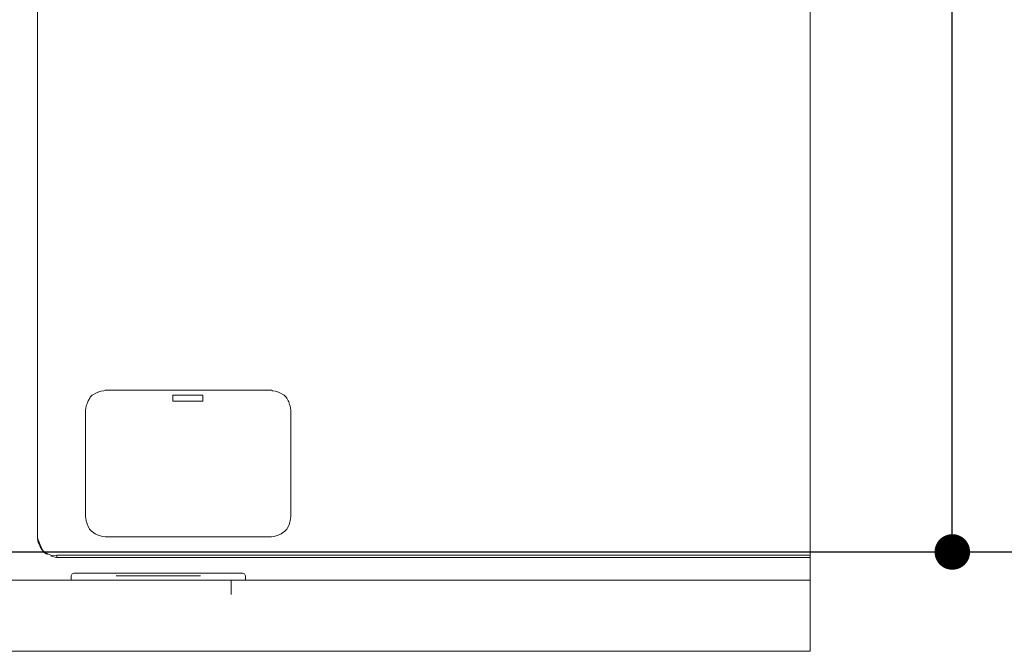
# Model space of a CAD drawing. Header units: millimetres. Extents: x -16331 to -10174, y -4135 to -3584.
# Tile 64 of 256: x -10359.81 to -10357.04, y -4019.07 to -4017.3. Entities that reach past the tile are written whole.
import ezdxf

# ---------------------------------------------------------------- set-up
doc = ezdxf.new("R2010")
doc.units = ezdxf.units.MM
for name, color, linetype, lineweight in [('DI-Cotas', 9, 'Continuous', 5), ('DI-Elementos externos em corte', 9, 'Continuous', 18), ('DI-Elementos externos em vista', 9, 'Continuous', 5), ('IFC-IfcBuildingElementProxy-Contorno', 250, 'Continuous', 5), ('IFC-IfcFlowTerminal-Contorno', 250, 'Continuous', 5), ('IFC-IfcWallStandardCase-Contorno', 250, 'Continuous', 5)]:
    doc.layers.add(name, color=color, linetype=linetype, lineweight=lineweight)
doc.layers.add('DI-Eixos', color=7, linetype='Continuous')
doc.styles.add('TimesNewRoman', font='times.ttf')
doc.dimstyles.new('UM_25.000000', dxfattribs={"dimtxt": 0.18, "dimasz": 0.1, "dimexe": 0.1, "dimexo": 0.2, "dimgap": 0, "dimtad": 1, "dimtih": 1, "dimtoh": 1, "dimdec": 1, "dimlfac": 25, "dimzin": 0, "dimdsep": 46, "dimtxsty": 'Standard', "dimblk": 'CLOSED', "dimblk1": 'CLOSED', "dimblk2": 'CLOSED', "dimcen": 0.09, "dimdle": 0.1, "dimadec": 1, "dimazin": 2, "dimtfac": 1, "dimtdec": 4, "dimtofl": 0, "dimtmove": 0, "dimatfit": 3, "dimldrblk": 'CLOSED', "dimfxl": 1, "dimtolj": 1, "dimarcsym": 0})

# ---------------------------------------------------------------- blocks, each defined once
blk = doc.blocks.new('_Dot')
at = {"color": 0, "linetype": 'ByBlock', "lineweight": -2}
blk.add_line((-0.5, 0), (-1, 0), dxfattribs=at)
at = {"color": 0, "linetype": 'ByBlock', "const_width": 0.5}
blk.add_lwpolyline([(-0.25, 0, 1), (0.25, 0, 1)], format="xyb", close=True, dxfattribs=at)
blk = doc.blocks.new('*D224')
at = {"layer": 'Defpoints', "color": 0, "transparency": 16777216}
for p in [(-10358.1826, -4008.1924), (-10357.1826, -4008.1924), (-10358.1826, -4018.7924)]:
    blk.add_point(p, dxfattribs=at)
at = {"layer": 'DI-Cotas', "color": 0, "lineweight": -2, "transparency": 16777216}
for p, q in [((-10357.9826, -4008.1924), (-10357.0826, -4008.1924)), ((-10357.1826, -4018.6924), (-10357.1826, -4008.2924)), ((-10357.9826, -4018.7924), (-10357.0826, -4018.7924))]:
    blk.add_line(p, q, dxfattribs=at)
at = {"layer": 'DI-Cotas', "color": 0, "lineweight": -2, "transparency": 16777216, "xscale": 0.1, "yscale": 0.1, "zscale": 0.1}
for p, rotation in [((-10357.1826, -4008.1924), 90), ((-10357.1826, -4018.7924), 270)]:
    blk.add_blockref('_Dot', p, dxfattribs=dict(at, rotation=rotation))
at = {"layer": 'DI-Cotas', "transparency": 16777216, "insert": (-10357.3326, -4013.4924), "char_height": 0.15, "attachment_point": 5, "rotation": 90, "style": 'TimesNewRoman'}
blk.add_mtext('\\A1;265', dxfattribs=at)

msp = doc.modelspace()

# ---------------------------------------------------------------- linework, layer by layer
at = {"layer": 'DI-Eixos'}
msp.add_line((-10376.1671, -4018.7924), (-10355.1826, -4018.7924), dxfattribs=at)
at = {"layer": 'DI-Elementos externos em corte'}
for p, q in [((-10359.602, -4018.3512), (-10359.6076, -4018.3568)), ((-10359.5985, -4018.3497), (-10359.602, -4018.3512)), ((-10359.5918, -4018.3455), (-10359.5985, -4018.3497)), ((-10359.5883, -4018.344), (-10359.5918, -4018.3455)), ((-10359.5809, -4018.3414), (-10359.5883, -4018.344)), ((-10359.5773, -4018.3399), (-10359.5809, -4018.3414)), ((-10359.5695, -4018.3391), (-10359.5773, -4018.3399)), ((-10359.5659, -4018.3376), (-10359.5695, -4018.3391)), ((-10359.3958, -4018.3376), (-10359.5659, -4018.3376)), ((-10359.375, -4018.3376), (-10359.3958, -4018.3376)), ((-10359.098, -4018.3376), (-10359.375, -4018.3376)), ((-10359.375, -4018.3518), (-10359.3447, -4018.3518)), ((-10359.375, -4018.3576), (-10359.375, -4018.3518)), ((-10359.3447, -4018.3518), (-10359.291, -4018.3518)), ((-10359.291, -4018.3518), (-10359.291, -4018.3576)), ((-10359.0945, -4018.3391), (-10359.098, -4018.3376)), ((-10359.0866, -4018.3399), (-10359.0945, -4018.3391)), ((-10359.0831, -4018.3414), (-10359.0866, -4018.3399)), ((-10359.0757, -4018.344), (-10359.0831, -4018.3414)), ((-10359.0721, -4018.3455), (-10359.0757, -4018.344)), ((-10359.0654, -4018.3497), (-10359.0721, -4018.3455)), ((-10359.0619, -4018.3512), (-10359.0654, -4018.3497)), ((-10359.0563, -4018.3568), (-10359.0619, -4018.3512)), ((-10359.6173, -4018.378), (-10359.6188, -4018.3814)), ((-10359.6147, -4018.3705), (-10359.6173, -4018.378)), ((-10359.6133, -4018.367), (-10359.6147, -4018.3705)), ((-10359.6091, -4018.3603), (-10359.6133, -4018.367)), ((-10359.6076, -4018.3568), (-10359.6091, -4018.3603)), ((-10359.375, -4018.3628), (-10359.375, -4018.3576)), ((-10359.375, -4018.368), (-10359.375, -4018.3628)), ((-10359.3451, -4018.368), (-10359.375, -4018.368)), ((-10359.291, -4018.368), (-10359.3451, -4018.368)), ((-10359.291, -4018.3576), (-10359.291, -4018.3628)), ((-10359.291, -4018.3628), (-10359.291, -4018.368)), ((-10359.0549, -4018.3603), (-10359.0563, -4018.3568)), ((-10359.0507, -4018.367), (-10359.0549, -4018.3603)), ((-10359.0492, -4018.3704), (-10359.0507, -4018.367)), ((-10359.0466, -4018.378), (-10359.0492, -4018.3704)), ((-10359.0452, -4018.3814), (-10359.0466, -4018.378)), ((-10359.6197, -4018.3893), (-10359.6211, -4018.3928)), ((-10359.6211, -4018.3928), (-10359.6211, -4018.4983)), ((-10359.6188, -4018.3814), (-10359.6197, -4018.3893)), ((-10359.0443, -4018.3893), (-10359.0452, -4018.3814)), ((-10359.0429, -4018.3928), (-10359.0443, -4018.3893)), ((-10359.0429, -4018.4983), (-10359.0429, -4018.3928)), ((-10359.6211, -4018.4983), (-10359.6211, -4018.5896)), ((-10359.0429, -4018.5896), (-10359.0429, -4018.4983)), ((-10359.6211, -4018.5896), (-10359.6211, -4018.6944)), ((-10359.0429, -4018.6944), (-10359.0429, -4018.5896)), ((-10359.6211, -4018.6944), (-10359.6201, -4018.6968)), ((-10359.6201, -4018.6968), (-10359.6192, -4018.7054)), ((-10359.6192, -4018.7054), (-10359.6183, -4018.7078)), ((-10359.6183, -4018.7078), (-10359.6156, -4018.7161)), ((-10359.0484, -4018.7161), (-10359.0457, -4018.7077)), ((-10359.0457, -4018.7077), (-10359.0447, -4018.7054)), ((-10359.0447, -4018.7054), (-10359.0438, -4018.6968)), ((-10359.0438, -4018.6968), (-10359.0429, -4018.6944)), ((-10359.6156, -4018.7161), (-10359.6146, -4018.7184)), ((-10359.6146, -4018.7184), (-10359.6102, -4018.7261)), ((-10359.6102, -4018.7261), (-10359.6093, -4018.7283)), ((-10359.6093, -4018.7283), (-10359.6033, -4018.735)), ((-10359.6033, -4018.735), (-10359.6011, -4018.7359)), ((-10359.6011, -4018.7359), (-10359.5938, -4018.7412)), ((-10359.0702, -4018.7412), (-10359.0628, -4018.7358)), ((-10359.0628, -4018.7358), (-10359.0607, -4018.7349)), ((-10359.0607, -4018.7349), (-10359.0547, -4018.7283)), ((-10359.0547, -4018.7283), (-10359.0537, -4018.7261)), ((-10359.0537, -4018.7261), (-10359.0493, -4018.7184)), ((-10359.0493, -4018.7184), (-10359.0484, -4018.7161)), ((-10359.5938, -4018.7412), (-10359.5917, -4018.7421)), ((-10359.5917, -4018.7421), (-10359.5849, -4018.7452)), ((-10359.5849, -4018.7452), (-10359.5828, -4018.7461)), ((-10359.5828, -4018.7461), (-10359.5755, -4018.748)), ((-10359.5755, -4018.748), (-10359.5734, -4018.7489)), ((-10359.5734, -4018.7489), (-10359.5659, -4018.7496)), ((-10359.5659, -4018.7496), (-10359.4658, -4018.7496)), ((-10359.4658, -4018.7496), (-10359.098, -4018.7496)), ((-10359.098, -4018.7496), (-10359.0905, -4018.7489)), ((-10359.0905, -4018.7489), (-10359.0884, -4018.748)), ((-10359.0884, -4018.748), (-10359.0812, -4018.7461)), ((-10359.0812, -4018.7461), (-10359.0791, -4018.7452)), ((-10359.0791, -4018.7452), (-10359.0723, -4018.7421)), ((-10359.0723, -4018.7421), (-10359.0702, -4018.7412)), ((-10359.2755, -4018.8718), (-10362.0203, -4018.8718)), ((-10359.2109, -4018.8718), (-10359.2755, -4018.8718)), ((-10357.5826, -4018.8718), (-10359.2109, -4018.8718)), ((-10357.5826, -4019.0582), (-10357.5826, -4018.8718)), ((-10357.5826, -4019.0718), (-10357.5826, -4019.0582))]:
    msp.add_line(p, q, dxfattribs=at)
at = {"layer": 'DI-Elementos externos em corte', "lineweight": 5}
for p, q in [((-10359.602, -4018.3512), (-10359.6076, -4018.3568)), ((-10359.5985, -4018.3497), (-10359.602, -4018.3512)), ((-10359.5918, -4018.3455), (-10359.5985, -4018.3497)), ((-10359.5883, -4018.344), (-10359.5918, -4018.3455)), ((-10359.5809, -4018.3414), (-10359.5883, -4018.344)), ((-10359.5773, -4018.3399), (-10359.5809, -4018.3414)), ((-10359.5695, -4018.3391), (-10359.5773, -4018.3399)), ((-10359.5659, -4018.3376), (-10359.5695, -4018.3391)), ((-10359.3958, -4018.3376), (-10359.5659, -4018.3376)), ((-10359.375, -4018.3376), (-10359.3958, -4018.3376)), ((-10359.098, -4018.3376), (-10359.375, -4018.3376)), ((-10359.375, -4018.3518), (-10359.3447, -4018.3518)), ((-10359.375, -4018.3576), (-10359.375, -4018.3518)), ((-10359.3447, -4018.3518), (-10359.291, -4018.3518)), ((-10359.291, -4018.3518), (-10359.291, -4018.3576)), ((-10359.0945, -4018.3391), (-10359.098, -4018.3376)), ((-10359.0866, -4018.3399), (-10359.0945, -4018.3391)), ((-10359.0831, -4018.3414), (-10359.0866, -4018.3399)), ((-10359.0757, -4018.344), (-10359.0831, -4018.3414)), ((-10359.0721, -4018.3455), (-10359.0757, -4018.344)), ((-10359.0654, -4018.3497), (-10359.0721, -4018.3455)), ((-10359.0619, -4018.3512), (-10359.0654, -4018.3497)), ((-10359.0563, -4018.3568), (-10359.0619, -4018.3512)), ((-10359.6173, -4018.378), (-10359.6188, -4018.3814)), ((-10359.6147, -4018.3705), (-10359.6173, -4018.378)), ((-10359.6133, -4018.367), (-10359.6147, -4018.3705)), ((-10359.6091, -4018.3603), (-10359.6133, -4018.367)), ((-10359.6076, -4018.3568), (-10359.6091, -4018.3603)), ((-10359.375, -4018.3628), (-10359.375, -4018.3576)), ((-10359.375, -4018.368), (-10359.375, -4018.3628)), ((-10359.3451, -4018.368), (-10359.375, -4018.368)), ((-10359.291, -4018.368), (-10359.3451, -4018.368)), ((-10359.291, -4018.3576), (-10359.291, -4018.3628)), ((-10359.291, -4018.3628), (-10359.291, -4018.368)), ((-10359.0549, -4018.3603), (-10359.0563, -4018.3568)), ((-10359.0507, -4018.367), (-10359.0549, -4018.3603)), ((-10359.0492, -4018.3704), (-10359.0507, -4018.367)), ((-10359.0466, -4018.378), (-10359.0492, -4018.3704)), ((-10359.0452, -4018.3814), (-10359.0466, -4018.378)), ((-10359.6197, -4018.3893), (-10359.6211, -4018.3928)), ((-10359.6211, -4018.3928), (-10359.6211, -4018.4983)), ((-10359.6188, -4018.3814), (-10359.6197, -4018.3893)), ((-10359.0443, -4018.3893), (-10359.0452, -4018.3814)), ((-10359.0429, -4018.3928), (-10359.0443, -4018.3893)), ((-10359.0429, -4018.4983), (-10359.0429, -4018.3928)), ((-10359.6211, -4018.4983), (-10359.6211, -4018.5896)), ((-10359.0429, -4018.5896), (-10359.0429, -4018.4983)), ((-10359.6211, -4018.5896), (-10359.6211, -4018.6944)), ((-10359.0429, -4018.6944), (-10359.0429, -4018.5896)), ((-10359.6211, -4018.6944), (-10359.6201, -4018.6968)), ((-10359.6201, -4018.6968), (-10359.6192, -4018.7054)), ((-10359.6192, -4018.7054), (-10359.6183, -4018.7078)), ((-10359.6183, -4018.7078), (-10359.6156, -4018.7161)), ((-10359.0484, -4018.7161), (-10359.0457, -4018.7077)), ((-10359.0457, -4018.7077), (-10359.0447, -4018.7054)), ((-10359.0447, -4018.7054), (-10359.0438, -4018.6968)), ((-10359.0438, -4018.6968), (-10359.0429, -4018.6944)), ((-10359.6156, -4018.7161), (-10359.6146, -4018.7184)), ((-10359.6146, -4018.7184), (-10359.6102, -4018.7261)), ((-10359.6102, -4018.7261), (-10359.6093, -4018.7283)), ((-10359.6093, -4018.7283), (-10359.6033, -4018.735)), ((-10359.6033, -4018.735), (-10359.6011, -4018.7359)), ((-10359.6011, -4018.7359), (-10359.5938, -4018.7412)), ((-10359.0702, -4018.7412), (-10359.0628, -4018.7358)), ((-10359.0628, -4018.7358), (-10359.0607, -4018.7349)), ((-10359.0607, -4018.7349), (-10359.0547, -4018.7283)), ((-10359.0547, -4018.7283), (-10359.0537, -4018.7261)), ((-10359.0537, -4018.7261), (-10359.0493, -4018.7184)), ((-10359.0493, -4018.7184), (-10359.0484, -4018.7161)), ((-10359.5938, -4018.7412), (-10359.5917, -4018.7421)), ((-10359.5917, -4018.7421), (-10359.5849, -4018.7452)), ((-10359.5849, -4018.7452), (-10359.5828, -4018.7461)), ((-10359.5828, -4018.7461), (-10359.5755, -4018.748)), ((-10359.5755, -4018.748), (-10359.5734, -4018.7489)), ((-10359.5734, -4018.7489), (-10359.5659, -4018.7496)), ((-10359.5659, -4018.7496), (-10359.4658, -4018.7496)), ((-10359.4658, -4018.7496), (-10359.098, -4018.7496)), ((-10359.098, -4018.7496), (-10359.0905, -4018.7489)), ((-10359.0905, -4018.7489), (-10359.0884, -4018.748)), ((-10359.0884, -4018.748), (-10359.0812, -4018.7461)), ((-10359.0812, -4018.7461), (-10359.0791, -4018.7452)), ((-10359.0791, -4018.7452), (-10359.0723, -4018.7421)), ((-10359.0723, -4018.7421), (-10359.0702, -4018.7412)), ((-10359.2755, -4018.8718), (-10362.0203, -4018.8718)), ((-10359.2109, -4018.8718), (-10359.2755, -4018.8718)), ((-10357.5826, -4018.8718), (-10359.2109, -4018.8718)), ((-10357.5826, -4019.0582), (-10357.5826, -4018.8718)), ((-10357.5826, -4019.0718), (-10357.5826, -4019.0582))]:
    msp.add_line(p, q, dxfattribs=at)
at = {"layer": 'DI-Elementos externos em vista'}
for p, q in [((-10357.5826, -4019.0717), (-10357.5826, -4014.74)), ((-10357.5826, -4017.5259), (-10357.5826, -4016.9216)), ((-10359.7559, -4017.2526), (-10359.7559, -4017.5957)), ((-10357.5826, -4017.8087), (-10357.5826, -4017.5259)), ((-10359.7559, -4017.5957), (-10359.7559, -4017.7826)), ((-10359.7559, -4017.7826), (-10359.7559, -4018.7537)), ((-10357.5826, -4018.8077), (-10357.5826, -4017.8087)), ((-10359.7559, -4018.7444), (-10359.7559, -4018.7477)), ((-10359.7557, -4018.7488), (-10359.7559, -4018.7444)), ((-10359.7559, -4018.7477), (-10359.7556, -4018.7528)), ((-10359.7559, -4018.7517), (-10359.7559, -4018.7537)), ((-10359.7556, -4018.7528), (-10359.7559, -4018.7517)), ((-10359.7559, -4018.7537), (-10359.7554, -4018.755)), ((-10359.7555, -4018.7531), (-10359.7557, -4018.7488)), ((-10359.7556, -4018.7528), (-10359.7554, -4018.755)), ((-10359.7554, -4018.7551), (-10359.7555, -4018.7531)), ((-10359.752, -4018.7633), (-10359.7555, -4018.7531)), ((-10359.7554, -4018.755), (-10359.7553, -4018.756)), ((-10359.7554, -4018.755), (-10359.752, -4018.7632)), ((-10359.7553, -4018.756), (-10359.7554, -4018.7551)), ((-10359.7554, -4018.7551), (-10359.752, -4018.7633)), ((-10359.7547, -4018.7591), (-10359.7553, -4018.7567)), ((-10359.7553, -4018.7567), (-10359.755, -4018.7586)), ((-10359.755, -4018.7586), (-10359.755, -4018.7586)), ((-10359.755, -4018.7586), (-10359.7546, -4018.7621)), ((-10359.7542, -4018.7613), (-10359.7547, -4018.7591)), ((-10359.752, -4018.7633), (-10359.7547, -4018.7591)), ((-10359.7546, -4018.7621), (-10359.7542, -4018.7658)), ((-10359.7534, -4018.765), (-10359.7542, -4018.7613)), ((-10359.7542, -4018.7613), (-10359.7523, -4018.7677)), ((-10359.7542, -4018.7658), (-10359.7524, -4018.7696)), ((-10359.7533, -4018.7654), (-10359.7534, -4018.765)), ((-10359.7511, -4018.7703), (-10359.7533, -4018.7654)), ((-10359.7523, -4018.7677), (-10359.748, -4018.7728)), ((-10359.752, -4018.7632), (-10359.748, -4018.7728)), ((-10359.748, -4018.7728), (-10359.752, -4018.7633)), ((-10359.7524, -4018.7696), (-10359.7468, -4018.7812)), ((-10359.7471, -4018.78), (-10359.7511, -4018.7703)), ((-10359.748, -4018.7728), (-10359.7427, -4018.7857)), ((-10359.7459, -4018.7817), (-10359.7471, -4018.78)), ((-10359.7468, -4018.7812), (-10359.7437, -4018.7854)), ((-10359.7427, -4018.7857), (-10359.7459, -4018.7817)), ((-10359.7437, -4018.7854), (-10359.7418, -4018.7878)), ((-10359.7404, -4018.7885), (-10359.7427, -4018.7857)), ((-10359.7418, -4018.7878), (-10359.7418, -4018.7879)), ((-10359.7418, -4018.7878), (-10359.7418, -4018.7879)), ((-10359.7418, -4018.7879), (-10359.7413, -4018.7885)), ((-10359.7418, -4018.7879), (-10359.7401, -4018.7919)), ((-10359.7413, -4018.7885), (-10359.74, -4018.7902)), ((-10359.7378, -4018.7911), (-10359.7404, -4018.7885)), ((-10359.74, -4018.7905), (-10359.7401, -4018.7919)), ((-10359.7401, -4018.7919), (-10359.7372, -4018.7939)), ((-10359.7401, -4018.7919), (-10359.7346, -4018.7942)), ((-10359.74, -4018.7902), (-10359.74, -4018.7905)), ((-10359.7332, -4018.7948), (-10359.7378, -4018.7911)), ((-10359.7372, -4018.7939), (-10359.7346, -4018.7957)), ((-10359.7346, -4018.7957), (-10359.7317, -4018.7978)), ((-10359.7325, -4018.7953), (-10359.7332, -4018.7948)), ((-10359.7332, -4018.7948), (-10359.7182, -4018.801)), ((-10359.7277, -4018.7984), (-10359.7325, -4018.7953)), ((-10359.7317, -4018.7978), (-10359.7277, -4018.7984)), ((-10359.7182, -4018.801), (-10359.7135, -4018.8029)), ((-10359.7163, -4018.8034), (-10359.7179, -4018.8029)), ((-10359.7179, -4018.8029), (-10359.7169, -4018.8035)), ((-10359.7169, -4018.8035), (-10359.7168, -4018.8035)), ((-10359.7168, -4018.8035), (-10359.7163, -4018.8038)), ((-10359.7144, -4018.8031), (-10359.7163, -4018.8034)), ((-10359.7163, -4018.8038), (-10359.7026, -4018.8076)), ((-10359.7135, -4018.8029), (-10359.7144, -4018.8031)), ((-10359.7019, -4018.801), (-10359.7135, -4018.8029)), ((-10359.7026, -4018.8076), (-10359.7019, -4018.8077)), ((-10359.7019, -4018.8011), (-10359.7019, -4018.801)), ((-10359.7019, -4018.801), (-10359.7019, -4018.8031)), ((-10358.7533, -4018.801), (-10359.7019, -4018.801)), ((-10359.7019, -4018.8077), (-10359.7019, -4018.8011)), ((-10359.7019, -4018.8031), (-10359.7019, -4018.8077)), ((-10359.7019, -4018.8077), (-10357.5826, -4018.8077)), ((-10359.7019, -4018.8077), (-10359.5764, -4018.8077)), ((-10359.5764, -4018.8077), (-10359.5377, -4018.8077)), ((-10359.5377, -4018.8077), (-10359.5022, -4018.8077)), ((-10359.5022, -4018.8077), (-10359.4508, -4018.8077)), ((-10359.4508, -4018.8077), (-10359.4339, -4018.8077)), ((-10359.4339, -4018.8077), (-10359.433, -4018.8077)), ((-10359.433, -4018.8077), (-10359.4315, -4018.8077)), ((-10359.4275, -4018.8077), (-10359.3527, -4018.8077)), ((-10359.3527, -4018.8077), (-10359.311, -4018.8077)), ((-10359.2326, -4018.8077), (-10359.2309, -4018.8077)), ((-10359.2309, -4018.8077), (-10359.23, -4018.8077)), ((-10359.23, -4018.8077), (-10359.2131, -4018.8077)), ((-10359.2131, -4018.8077), (-10359.1617, -4018.8077)), ((-10359.1617, -4018.8077), (-10359.1262, -4018.8077)), ((-10359.1262, -4018.8077), (-10358.9001, -4018.8077)), ((-10358.9001, -4018.8077), (-10357.5826, -4018.8077)), ((-10358.5865, -4018.801), (-10358.7533, -4018.801)), ((-10357.5826, -4018.801), (-10358.5865, -4018.801)), ((-10357.5826, -4018.807), (-10357.5826, -4018.801)), ((-10357.5826, -4018.8077), (-10357.5826, -4018.807)), ((-10359.6586, -4018.8541), (-10359.6609, -4018.8598)), ((-10359.6609, -4018.8598), (-10359.6609, -4018.8718)), ((-10359.6609, -4018.8718), (-10359.6586, -4018.8718)), ((-10359.6529, -4018.8518), (-10359.6586, -4018.8541)), ((-10359.6586, -4018.8718), (-10359.6529, -4018.8718)), ((-10359.6036, -4018.8518), (-10359.6529, -4018.8518)), ((-10359.6529, -4018.8718), (-10359.1789, -4018.8718)), ((-10359.2109, -4018.8718), (-10359.6209, -4018.8718)), ((-10359.5591, -4018.8518), (-10359.6036, -4018.8518)), ((-10359.5147, -4018.8518), (-10359.5591, -4018.8518)), ((-10359.4159, -4018.8598), (-10359.5344, -4018.8598)), ((-10359.5344, -4018.8598), (-10359.4752, -4018.8598)), ((-10359.4814, -4018.8518), (-10359.5147, -4018.8518)), ((-10359.4456, -4018.8518), (-10359.4814, -4018.8518)), ((-10359.4752, -4018.8598), (-10359.4159, -4018.8598)), ((-10359.4079, -4018.8518), (-10359.4456, -4018.8518)), ((-10359.2974, -4018.8598), (-10359.4159, -4018.8598)), ((-10359.4159, -4018.8598), (-10359.4079, -4018.8598)), ((-10359.3765, -4018.8518), (-10359.4079, -4018.8518)), ((-10359.4079, -4018.8598), (-10359.3567, -4018.8598)), ((-10359.3271, -4018.8518), (-10359.3765, -4018.8518)), ((-10359.3567, -4018.8598), (-10359.2974, -4018.8598)), ((-10359.2777, -4018.8518), (-10359.3271, -4018.8518)), ((-10359.2283, -4018.8518), (-10359.2777, -4018.8518)), ((-10359.1789, -4018.8518), (-10359.2283, -4018.8518)), ((-10359.2109, -4018.9118), (-10359.2109, -4018.8718)), ((-10359.1733, -4018.8541), (-10359.1789, -4018.8518)), ((-10359.1789, -4018.8718), (-10359.1733, -4018.8718)), ((-10359.1709, -4018.8598), (-10359.1733, -4018.8541)), ((-10359.1733, -4018.8718), (-10359.1709, -4018.8718)), ((-10359.1709, -4018.8718), (-10359.1709, -4018.8598)), ((-10361.0535, -4019.0717), (-10358.0559, -4019.0717)), ((-10358.0559, -4019.0717), (-10357.5826, -4019.0717))]:
    msp.add_line(p, q, dxfattribs=at)
at = {"layer": 'IFC-IfcBuildingElementProxy-Contorno', "lineweight": 5}
for p, q in [((-10357.5826, -4017.5259), (-10357.5826, -4016.9216)), ((-10359.7559, -4017.2526), (-10359.7559, -4017.5957)), ((-10357.5826, -4017.8087), (-10357.5826, -4017.5259)), ((-10359.7559, -4017.5957), (-10359.7559, -4017.7826)), ((-10359.7559, -4017.7826), (-10359.7559, -4018.7537)), ((-10357.5826, -4018.8077), (-10357.5826, -4017.8087)), ((-10359.7559, -4018.7444), (-10359.7559, -4018.7477)), ((-10359.7557, -4018.7488), (-10359.7559, -4018.7444)), ((-10359.7559, -4018.7477), (-10359.7556, -4018.7528)), ((-10359.7559, -4018.7517), (-10359.7559, -4018.7537)), ((-10359.7556, -4018.7528), (-10359.7559, -4018.7517)), ((-10359.7559, -4018.7537), (-10359.7554, -4018.755)), ((-10359.7555, -4018.7531), (-10359.7557, -4018.7488)), ((-10359.7556, -4018.7528), (-10359.7554, -4018.755)), ((-10359.7554, -4018.7551), (-10359.7555, -4018.7531)), ((-10359.752, -4018.7633), (-10359.7555, -4018.7531)), ((-10359.7554, -4018.755), (-10359.7553, -4018.756)), ((-10359.7554, -4018.755), (-10359.752, -4018.7632)), ((-10359.7553, -4018.756), (-10359.7554, -4018.7551)), ((-10359.7554, -4018.7551), (-10359.752, -4018.7633)), ((-10359.7547, -4018.7591), (-10359.7553, -4018.7567)), ((-10359.7553, -4018.7567), (-10359.755, -4018.7586)), ((-10359.755, -4018.7586), (-10359.755, -4018.7586)), ((-10359.755, -4018.7586), (-10359.7546, -4018.7621)), ((-10359.7542, -4018.7613), (-10359.7547, -4018.7591)), ((-10359.752, -4018.7633), (-10359.7547, -4018.7591)), ((-10359.7546, -4018.7621), (-10359.7542, -4018.7658)), ((-10359.7534, -4018.765), (-10359.7542, -4018.7613)), ((-10359.7542, -4018.7613), (-10359.7523, -4018.7677)), ((-10359.7542, -4018.7658), (-10359.7524, -4018.7696)), ((-10359.7533, -4018.7654), (-10359.7534, -4018.765)), ((-10359.7511, -4018.7703), (-10359.7533, -4018.7654)), ((-10359.7523, -4018.7677), (-10359.748, -4018.7728)), ((-10359.752, -4018.7632), (-10359.748, -4018.7728)), ((-10359.748, -4018.7728), (-10359.752, -4018.7633)), ((-10359.7524, -4018.7696), (-10359.7468, -4018.7812)), ((-10359.7471, -4018.78), (-10359.7511, -4018.7703)), ((-10359.748, -4018.7728), (-10359.7427, -4018.7857)), ((-10359.7459, -4018.7817), (-10359.7471, -4018.78)), ((-10359.7468, -4018.7812), (-10359.7437, -4018.7854)), ((-10359.7427, -4018.7857), (-10359.7459, -4018.7817)), ((-10359.7437, -4018.7854), (-10359.7418, -4018.7878)), ((-10359.7404, -4018.7885), (-10359.7427, -4018.7857)), ((-10359.7418, -4018.7878), (-10359.7418, -4018.7879)), ((-10359.7418, -4018.7878), (-10359.7418, -4018.7879)), ((-10359.7418, -4018.7879), (-10359.7413, -4018.7885)), ((-10359.7418, -4018.7879), (-10359.7401, -4018.7919)), ((-10359.7413, -4018.7885), (-10359.74, -4018.7902)), ((-10359.7378, -4018.7911), (-10359.7404, -4018.7885)), ((-10359.74, -4018.7905), (-10359.7401, -4018.7919)), ((-10359.7401, -4018.7919), (-10359.7372, -4018.7939)), ((-10359.7401, -4018.7919), (-10359.7346, -4018.7942)), ((-10359.74, -4018.7902), (-10359.74, -4018.7905)), ((-10359.7332, -4018.7948), (-10359.7378, -4018.7911)), ((-10359.7372, -4018.7939), (-10359.7346, -4018.7957)), ((-10359.7346, -4018.7957), (-10359.7317, -4018.7978)), ((-10359.7325, -4018.7953), (-10359.7332, -4018.7948)), ((-10359.7332, -4018.7948), (-10359.7182, -4018.801)), ((-10359.7277, -4018.7984), (-10359.7325, -4018.7953)), ((-10359.7317, -4018.7978), (-10359.7277, -4018.7984)), ((-10359.7182, -4018.801), (-10359.7135, -4018.8029)), ((-10359.7163, -4018.8034), (-10359.7179, -4018.8029)), ((-10359.7179, -4018.8029), (-10359.7169, -4018.8035)), ((-10359.7169, -4018.8035), (-10359.7168, -4018.8035)), ((-10359.7168, -4018.8035), (-10359.7163, -4018.8038)), ((-10359.7144, -4018.8031), (-10359.7163, -4018.8034)), ((-10359.7163, -4018.8038), (-10359.7026, -4018.8076)), ((-10359.7135, -4018.8029), (-10359.7144, -4018.8031)), ((-10359.7019, -4018.801), (-10359.7135, -4018.8029)), ((-10359.7026, -4018.8076), (-10359.7019, -4018.8077)), ((-10359.7019, -4018.8011), (-10359.7019, -4018.801)), ((-10359.7019, -4018.801), (-10359.7019, -4018.8031)), ((-10358.7533, -4018.801), (-10359.7019, -4018.801)), ((-10359.7019, -4018.8077), (-10359.7019, -4018.8011)), ((-10359.7019, -4018.8031), (-10359.7019, -4018.8077)), ((-10359.7019, -4018.8077), (-10357.5826, -4018.8077)), ((-10359.7019, -4018.8077), (-10359.5764, -4018.8077)), ((-10359.5764, -4018.8077), (-10359.5377, -4018.8077)), ((-10359.5377, -4018.8077), (-10359.5022, -4018.8077)), ((-10359.5022, -4018.8077), (-10359.4508, -4018.8077)), ((-10359.4508, -4018.8077), (-10359.4339, -4018.8077)), ((-10359.4339, -4018.8077), (-10359.433, -4018.8077)), ((-10359.433, -4018.8077), (-10359.4315, -4018.8077)), ((-10359.4275, -4018.8077), (-10359.3527, -4018.8077)), ((-10359.3527, -4018.8077), (-10359.311, -4018.8077)), ((-10359.2326, -4018.8077), (-10359.2309, -4018.8077)), ((-10359.2309, -4018.8077), (-10359.23, -4018.8077)), ((-10359.23, -4018.8077), (-10359.2131, -4018.8077)), ((-10359.2131, -4018.8077), (-10359.1617, -4018.8077)), ((-10359.1617, -4018.8077), (-10359.1262, -4018.8077)), ((-10359.1262, -4018.8077), (-10358.9001, -4018.8077)), ((-10358.9001, -4018.8077), (-10357.5826, -4018.8077)), ((-10358.5865, -4018.801), (-10358.7533, -4018.801)), ((-10357.5826, -4018.801), (-10358.5865, -4018.801)), ((-10357.5826, -4018.807), (-10357.5826, -4018.801)), ((-10357.5826, -4018.8077), (-10357.5826, -4018.807))]:
    msp.add_line(p, q, dxfattribs=at)
at = {"layer": 'IFC-IfcFlowTerminal-Contorno', "lineweight": 5}
for p, q in [((-10359.6586, -4018.8541), (-10359.6609, -4018.8598)), ((-10359.6609, -4018.8598), (-10359.6609, -4018.8718)), ((-10359.6609, -4018.8718), (-10359.6586, -4018.8718)), ((-10359.6529, -4018.8518), (-10359.6586, -4018.8541)), ((-10359.6586, -4018.8718), (-10359.6529, -4018.8718)), ((-10359.6036, -4018.8518), (-10359.6529, -4018.8518)), ((-10359.6529, -4018.8718), (-10359.1789, -4018.8718)), ((-10359.2109, -4018.8718), (-10359.6209, -4018.8718)), ((-10359.5591, -4018.8518), (-10359.6036, -4018.8518)), ((-10359.5147, -4018.8518), (-10359.5591, -4018.8518)), ((-10359.4159, -4018.8598), (-10359.5344, -4018.8598)), ((-10359.5344, -4018.8598), (-10359.4752, -4018.8598)), ((-10359.4814, -4018.8518), (-10359.5147, -4018.8518)), ((-10359.4456, -4018.8518), (-10359.4814, -4018.8518)), ((-10359.4752, -4018.8598), (-10359.4159, -4018.8598)), ((-10359.4079, -4018.8518), (-10359.4456, -4018.8518)), ((-10359.2974, -4018.8598), (-10359.4159, -4018.8598)), ((-10359.4159, -4018.8598), (-10359.4079, -4018.8598)), ((-10359.3765, -4018.8518), (-10359.4079, -4018.8518)), ((-10359.4079, -4018.8598), (-10359.3567, -4018.8598)), ((-10359.3271, -4018.8518), (-10359.3765, -4018.8518)), ((-10359.3567, -4018.8598), (-10359.2974, -4018.8598)), ((-10359.2777, -4018.8518), (-10359.3271, -4018.8518)), ((-10359.2283, -4018.8518), (-10359.2777, -4018.8518)), ((-10359.1789, -4018.8518), (-10359.2283, -4018.8518)), ((-10359.2109, -4018.9118), (-10359.2109, -4018.8718)), ((-10359.1733, -4018.8541), (-10359.1789, -4018.8518)), ((-10359.1789, -4018.8718), (-10359.1733, -4018.8718)), ((-10359.1709, -4018.8598), (-10359.1733, -4018.8541)), ((-10359.1733, -4018.8718), (-10359.1709, -4018.8718)), ((-10359.1709, -4018.8718), (-10359.1709, -4018.8598))]:
    msp.add_line(p, q, dxfattribs=at)
at = {"layer": 'IFC-IfcWallStandardCase-Contorno', "lineweight": 5}
for p, q in [((-10357.5826, -4019.0717), (-10357.5826, -4014.74)), ((-10361.0535, -4019.0717), (-10358.0559, -4019.0717)), ((-10358.0559, -4019.0717), (-10357.5826, -4019.0717))]:
    msp.add_line(p, q, dxfattribs=at)

# ---------------------------------------------------------------- dimensions: what is measured, and where the dimension line sits
at = {"layer": 'DI-Cotas'}
dim = msp.add_linear_dim(base=(-10357.1826, -4008.1924), p1=(-10358.1826, -4018.7924), p2=(-10358.1826, -4008.1924), angle=90, dimstyle='UM_25.000000', override={"dimtxt": 0.15, "dimasz": 0.1, "dimexe": 0.1, "dimexo": 0.2, "dimtad": 1, "dimtih": 0, "dimtoh": 0, "dimdec": 1, "dimlfac": 25, "dimzin": 8, "dimtxsty": 'TimesNewRoman', "dimblk": 'Dot', "dimblk1": 'Dot', "dimblk2": 'Dot', "dimsah": 1, "dimdle": 0.1, "dimse1": 0, "dimse2": 0, "dimclrt": 256, "dimadec": 1, "dimazin": 3, "dimtmove": 2, "dimldrblk": 'Dot'}, dxfattribs=at)
dim.commit()
dim.dimension.update_dxf_attribs({"geometry": '*D224', "text_midpoint": (-10357.3326, -4013.4924), "dimtype": 160, "text_rotation": 90})

doc.saveas('drawing.dxf')
